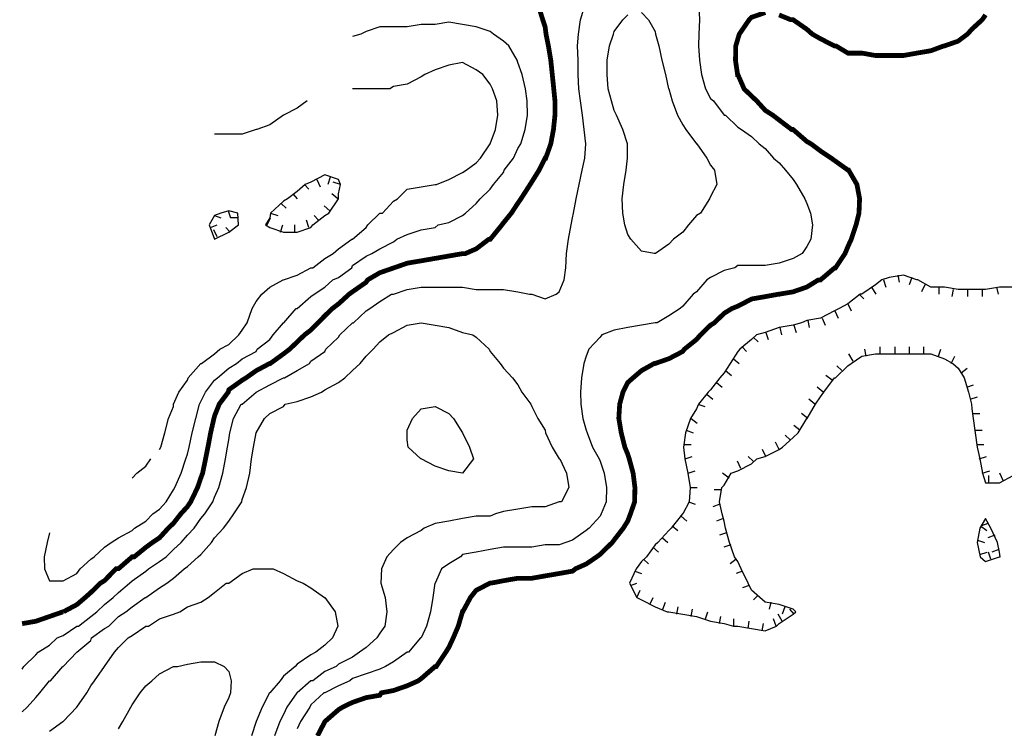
# Model space of a CAD drawing. Extents: x 628896 to 629881, y 4519193 to 4520125.
# Tile 2 of 13: x 628896 to 629103, y 4519388 to 4519536. Entities that reach past the tile are written whole.
import ezdxf

# ---------------------------------------------------------------- set-up
doc = ezdxf.new("R2010")
doc.units = 0

msp = doc.modelspace()

# ---------------------------------------------------------------- linework, layer by layer
at = {"layer": 'GSLAYER', "linetype": 'CONTINUOUS', "flags": 128}
for points in [[(628896.9375, 4519400), (628897.3125, 4519400.5), (628899.8125, 4519403), (628900.3125, 4519403.5), (628902.6875, 4519405), (628904.3125, 4519406.5), (628905.5625, 4519407), (628908.4375, 4519409), (628908.75, 4519409), (628911.3125, 4519411), (628912.625, 4519412), (628914.1875, 4519413.5), (628916, 4519415), (628917.125, 4519416), (628919.4375, 4519418), (628920, 4519418.5), (628922.875, 4519420.5), (628923.4375, 4519421), (628925.75, 4519422.5), (628927.125, 4519423.5), (628928.625, 4519425), (628930.25, 4519426.5), (628931.5625, 4519428), (628933, 4519429.5), (628934.375, 4519431.5), (628935.1875, 4519432.5), (628936.875, 4519435), (628937.25, 4519436), (628938.125, 4519438), (628939, 4519441), (628939.5625, 4519444), (628939.9375, 4519446.5), (628940.25, 4519448), (628940.4375, 4519449.5), (628941.25, 4519452.5), (628942.8125, 4519455.5), (628943.0625, 4519455.5), (628946, 4519458), (628946, 4519458), (628948.8125, 4519459.5), (628951.6875, 4519461), (628951.875, 4519461), (628954.5625, 4519462.5), (628957.125, 4519464), (628957.4375, 4519464.5), (628960.375, 4519466.5), (628960.5625, 4519467), (628963.25, 4519469.5), (628963.5, 4519470), (628966.125, 4519472.5), (628966.375, 4519472.5), (628969, 4519475), (628969.8125, 4519475.5), (628971.875, 4519477), (628974.3125, 4519478.5), (628974.75, 4519478.5), (628977.625, 4519479.5), (628980.5625, 4519480), (628983.4375, 4519480), (628986.3125, 4519480), (628989.1875, 4519480), (628992.0625, 4519479.5), (628995, 4519479.5), (628997.8125, 4519479.5), (629000.75, 4519479), (629003.25, 4519478.5), (629003.6875, 4519478.5), (629006.5, 4519477.5), (629008.8125, 4519478.5), (629009.4375, 4519479), (629010.5, 4519481.5), (629010.8125, 4519484), (629011, 4519487), (629011.375, 4519490), (629011.9375, 4519493), (629012.25, 4519494.5), (629012.4375, 4519495.5), (629013, 4519498.5), (629013.625, 4519501.5), (629014.25, 4519504.5), (629014.8125, 4519507), (629015, 4519510), (629014.6875, 4519513), (629014.3125, 4519516), (629013.9375, 4519519), (629013.5625, 4519521.5), (629013.4375, 4519524.5), (629013.4375, 4519527.5), (629013.3125, 4519530.5), (629013.5, 4519533), (629013.9375, 4519536), (629014.8125, 4519539)], [(629038.6875, 4519539), (629038.8125, 4519536), (629038.6875, 4519533), (629038.625, 4519530.5), (629038.8125, 4519527.5), (629039.25, 4519524.5), (629040.0625, 4519521.5), (629041.125, 4519519.5), (629041.75, 4519519), (629044, 4519516), (629044.25, 4519516), (629046.875, 4519513.5), (629047.625, 4519513), (629049.75, 4519511.5), (629051.3125, 4519510), (629052.625, 4519509), (629054.3125, 4519507), (629055.5, 4519506), (629056.875, 4519504.5), (629058.4375, 4519502.5), (629059.125, 4519501.5), (629060.875, 4519498.5), (629061.3125, 4519497.5), (629062.0625, 4519495.5), (629062.5, 4519493), (629062.125, 4519490), (629061.3125, 4519488.5), (629060.375, 4519487), (629058.4375, 4519486), (629055.5, 4519485), (629052.625, 4519484.5), (629049.75, 4519484.5), (629046.875, 4519484.5), (629046.25, 4519484), (629044, 4519483.5), (629041.125, 4519482), (629040.375, 4519481.5), (629038.1875, 4519479), (629037.5, 4519478.5), (629035.3125, 4519476), (629034.8125, 4519475.5), (629032.4375, 4519474), (629029.9375, 4519472.5), (629029.5625, 4519472.5), (629026.6875, 4519472), (629023.8125, 4519471.5), (629020.9375, 4519471), (629018.375, 4519470), (629018, 4519469.5), (629015.6875, 4519467), (629015.125, 4519465.5), (629014.625, 4519464), (629014.125, 4519461), (629013.9375, 4519458), (629014, 4519455.5), (629014.375, 4519452.5), (629015.125, 4519450), (629015.3125, 4519449.5), (629016.4375, 4519446.5), (629017.8125, 4519444), (629018, 4519443.5), (629018.875, 4519441), (629019.375, 4519438), (629019.3125, 4519435), (629018.25, 4519432.5), (629018, 4519432), (629015.75, 4519429.5), (629015.125, 4519429), (629012.25, 4519427), (629010.8125, 4519426.5), (629009.4375, 4519426), (629006.5, 4519426), (629003.6875, 4519425.5), (629000.75, 4519425.5), (628997.8125, 4519425.5), (628995, 4519425), (628992.0625, 4519424.5), (628989.1875, 4519424), (628988.75, 4519423.5), (628986.3125, 4519422), (628984.8125, 4519421), (628983.4375, 4519418), (628983.375, 4519418), (628983, 4519415), (628982.5, 4519412), (628981.625, 4519409), (628980.5625, 4519406.5), (628980.375, 4519406.5), (628977.875, 4519403.5), (628977.625, 4519403.5), (628974.75, 4519401.5), (628973.0625, 4519400.5), (628971.875, 4519400), (628969, 4519399), (628966.125, 4519398), (628965.625, 4519397.5), (628963.25, 4519396.5), (628960.375, 4519395), (628960.125, 4519395), (628957.4375, 4519392.5), (628957.1875, 4519392), (628955.25, 4519389), (628954.5625, 4519387.5)], [(629029.375, 4519487), (629026.6875, 4519487.5), (629024.4375, 4519490), (629023.8125, 4519491), (629023.1875, 4519493), (629022.8125, 4519495.5), (629022.625, 4519498.5), (629023, 4519501.5), (629023.5, 4519504.5), (629023.75, 4519507), (629023.75, 4519510), (629022.8125, 4519513), (629021.4375, 4519516), (629020.9375, 4519517), (629020.375, 4519519), (629019.6875, 4519521.5), (629019.5, 4519524.5), (629019.5, 4519527.5), (629020, 4519530.5), (629020.8125, 4519533), (629020.9375, 4519533.5), (629022.8125, 4519536), (629023.8125, 4519537)], [(629026.6875, 4519537.5), (629028.1875, 4519536), (629029.5625, 4519533.5), (629029.625, 4519533), (629030.3125, 4519530.5), (629030.9375, 4519527.5), (629031.6875, 4519524.5), (629032.375, 4519521.5), (629032.4375, 4519521.5), (629033.125, 4519519), (629034.25, 4519516), (629035.3125, 4519514), (629036, 4519513), (629038.1875, 4519510), (629038.25, 4519510), (629040.375, 4519507), (629041.125, 4519505.5), (629042, 4519504.5), (629042.5, 4519501.5), (629041.125, 4519499), (629040.9375, 4519498.5), (629039.0625, 4519495.5), (629038.1875, 4519495), (629036.5, 4519493), (629035.3125, 4519491.5), (629033.375, 4519490), (629032.4375, 4519489), (629029.625, 4519487), (629029.5625, 4519487), (629029.375, 4519487)], [(628909.125, 4519421), (628911.3125, 4519423), (628912.0625, 4519423.5), (628914.1875, 4519425.5), (628915.625, 4519426.5), (628917.125, 4519427.5), (628920, 4519429), (628920.5, 4519429.5), (628922.875, 4519431), (628924.3125, 4519432.5), (628925.75, 4519433.5), (628927.125, 4519435), (628928.625, 4519437.5), (628928.9375, 4519438), (628930.25, 4519441), (628931.25, 4519444), (628931.5625, 4519445), (628931.9375, 4519446.5), (628932.5625, 4519449.5), (628933.3125, 4519452.5), (628934.125, 4519455.5), (628934.375, 4519456), (628935.375, 4519458), (628937.25, 4519460.5), (628937.875, 4519461), (628940.25, 4519463), (628941.875, 4519464), (628943.0625, 4519465), (628946, 4519466.5), (628946.1875, 4519467), (628948.8125, 4519469), (628949.5, 4519470), (628951.6875, 4519472.5), (628951.75, 4519472.5), (628954.375, 4519475.5), (628954.5625, 4519475.5), (628957.4375, 4519478), (628958.125, 4519478.5), (628960.375, 4519480), (628962.0625, 4519481.5), (628963.25, 4519482), (628966, 4519484), (628966.125, 4519484.5), (628969, 4519486.5), (628970.1875, 4519487), (628971.875, 4519488), (628974.75, 4519489.5), (628975.4375, 4519490), (628977.625, 4519491), (628980.5625, 4519492), (628983.4375, 4519492.5), (628984.0625, 4519493), (628986.3125, 4519493.5), (628989.1875, 4519495), (628989.8125, 4519495.5), (628992.0625, 4519497.5), (628992.875, 4519498.5), (628995, 4519500.5), (628995.6875, 4519501.5), (628997.8125, 4519504), (628997.9375, 4519504.5), (628999.875, 4519507), (629000.75, 4519509), (629001.4375, 4519510), (629002.3125, 4519513), (629002.8125, 4519516), (629002.75, 4519519), (629002.375, 4519521.5), (629001.6875, 4519524.5), (629000.75, 4519527), (629000.625, 4519527.5), (628998.875, 4519530.5), (628997.8125, 4519531.5), (628995.6875, 4519533), (628995, 4519533.5), (628992.0625, 4519534.5), (628989.1875, 4519535), (628986.3125, 4519535.5), (628983.4375, 4519535), (628980.5625, 4519535), (628977.625, 4519534.5), (628974.75, 4519534.5), (628971.875, 4519534.5), (628969, 4519533.5), (628967.875, 4519533), (628966.125, 4519532.5)], [(628926, 4519446.5), (628926.875, 4519449.5), (628927.625, 4519452.5), (628928.625, 4519455), (628928.6875, 4519455.5), (628929.75, 4519458), (628931.5625, 4519460.5), (628931.75, 4519461), (628934.375, 4519464), (628934.5, 4519464), (628937.25, 4519466), (628938.375, 4519467), (628940.25, 4519468), (628942.375, 4519470), (628943.0625, 4519471), (628944.0625, 4519472.5), (628945.125, 4519475.5), (628946, 4519477), (628947.1875, 4519478.5), (628948.8125, 4519480), (628951.625, 4519481.5), (628951.6875, 4519481.5), (628954.5625, 4519482.5), (628957.4375, 4519484), (628957.875, 4519484), (628960.375, 4519486), (628962.125, 4519487), (628963.25, 4519488), (628966, 4519490), (628966.125, 4519490), (628969, 4519492.5), (628969.375, 4519493), (628971.875, 4519495.5), (628972.4375, 4519495.5), (628974.75, 4519498), (628975.5625, 4519498.5), (628977.625, 4519500.5), (628980.5625, 4519501), (628983.4375, 4519501.5), (628983.75, 4519501.5), (628986.3125, 4519502.5), (628989.1875, 4519504), (628989.9375, 4519504.5), (628992.0625, 4519506), (628992.9375, 4519507), (628995, 4519510), (628995, 4519510), (628996.125, 4519513), (628996.625, 4519516), (628996.375, 4519519), (628995.5, 4519521.5), (628995, 4519522.5), (628993.4375, 4519524.5), (628992.0625, 4519525.5), (628989.1875, 4519527), (628986.3125, 4519526.5), (628983.4375, 4519525.5), (628981.3125, 4519524.5), (628980.5625, 4519524), (628977.625, 4519522.5), (628974.75, 4519522), (628974, 4519521.5), (628971.875, 4519521.5), (628969, 4519521.5), (628967.375, 4519521.5), (628966.125, 4519521.5)], [(628956.6875, 4519519), (628954.5625, 4519517.5), (628951.6875, 4519516), (628948.8125, 4519514), (628946.125, 4519513), (628946, 4519513), (628943.0625, 4519512), (628940.25, 4519512), (628937.25, 4519512)], [(628957.875, 4519493), (628960.375, 4519495), (628961.1875, 4519495.5), (628963.1875, 4519498.5), (628963.25, 4519499.5), (628963.625, 4519501.5), (628963.25, 4519502.5), (628960.375, 4519503.5), (628957.4375, 4519502), (628956.25, 4519501.5), (628954.5625, 4519500), (628952.5625, 4519498.5), (628951.6875, 4519498), (628949, 4519495.5), (628948.8125, 4519494.5), (628947.9375, 4519493), (628948.8125, 4519492.5), (628951.6875, 4519491.5), (628954.5625, 4519491.5), (628957.4375, 4519492.5), (628957.875, 4519493)], [(628961.5, 4519503), (628961, 4519501.5)], [(628956.0625, 4519501.5), (628957, 4519500.5)], [(628958.6875, 4519502.5), (628959.375, 4519501)], [(628963.625, 4519501.5), (628962.125, 4519502)], [(628953.625, 4519499.5), (628954.5625, 4519498.5)], [(628963.0625, 4519498.5), (628961.8125, 4519499.5)], [(628951.1875, 4519497.5), (628952.25, 4519496.5)], [(628961.4375, 4519496), (628960.25, 4519497)], [(628942.25, 4519493), (628942.125, 4519495.5), (628940.25, 4519496), (628938.5625, 4519495.5), (628937.25, 4519495), (628936.125, 4519493), (628937.25, 4519490), (628940.25, 4519491.5), (628942.25, 4519493)], [(628937.25, 4519495), (628938.5625, 4519494.5)], [(628940.125, 4519496), (628940.5625, 4519494.5)], [(628942.1875, 4519494.5), (628940.6875, 4519494.5)], [(628948.25, 4519493), (628949, 4519494.5)], [(628949, 4519495.5), (628950.5, 4519495)], [(628959.0625, 4519494), (628958.125, 4519495)], [(628936.4375, 4519492.5), (628937.8125, 4519493)], [(628940.5, 4519491.5), (628939.625, 4519492.5)], [(628951.0625, 4519491.5), (628951.5625, 4519493)], [(628954.0625, 4519491.5), (628954.0625, 4519493)], [(628957, 4519492.5), (628956.5, 4519494)], [(628937.8125, 4519490.5), (628937.125, 4519492)], [(629104.5625, 4519480), (629101.6875, 4519480), (629098.75, 4519479.5), (629095.875, 4519479.5), (629093, 4519479.5), (629090.125, 4519480), (629087.3125, 4519480), (629084.5625, 4519481.5), (629084.375, 4519481.5), (629081.5625, 4519482.5), (629078.5625, 4519482), (629077.0625, 4519481.5), (629075.6875, 4519480.5), (629072.875, 4519478.5), (629072.5, 4519478.5), (629069.9375, 4519476.5), (629068.0625, 4519475.5), (629067.125, 4519475), (629064.1875, 4519473.5), (629061.3125, 4519473), (629060.1875, 4519472.5), (629058.4375, 4519472), (629055.5, 4519471.5), (629052.625, 4519470.5), (629050.75, 4519470), (629049.75, 4519469), (629047.3125, 4519467), (629046.875, 4519466.5), (629045.25, 4519464), (629044, 4519462), (629043.125, 4519461), (629041.125, 4519458.5), (629040.6875, 4519458), (629038.625, 4519455.5), (629038.1875, 4519454.5), (629036.9375, 4519452.5), (629035.9375, 4519449.5), (629035.5, 4519446.5), (629035.75, 4519444), (629036.375, 4519441), (629036.875, 4519438), (629036.6875, 4519435), (629035.3125, 4519432.5), (629035.25, 4519432.5), (629032.9375, 4519429.5), (629032.4375, 4519429), (629030.125, 4519426.5), (629029.5625, 4519426), (629027.75, 4519423.5), (629026.6875, 4519422.5), (629025.5625, 4519421), (629024.1875, 4519418), (629025.6875, 4519415), (629026.6875, 4519414.5), (629029.5625, 4519413), (629032.0625, 4519412), (629032.4375, 4519412), (629035.3125, 4519411.5), (629038.1875, 4519411), (629041.125, 4519410), (629044, 4519409.5), (629045.9375, 4519409), (629046.875, 4519409), (629049.75, 4519408.5), (629052.625, 4519408), (629055, 4519409)], [(629080.375, 4519482.5), (629080.6875, 4519481)], [(629083.3125, 4519482), (629082.75, 4519480.5)], [(629074.875, 4519480), (629075.75, 4519478.5)], [(629077.375, 4519481.5), (629077.875, 4519480)], [(629086.0625, 4519480.5), (629085.375, 4519479)], [(629088.9375, 4519480), (629088.9375, 4519478.5)], [(629101.0625, 4519480), (629101.375, 4519478.5)], [(629072.3125, 4519478.5), (629073.25, 4519477.5)], [(629092, 4519479.5), (629091.6875, 4519478)], [(629095, 4519479.5), (629095, 4519478)], [(629098.0625, 4519479.5), (629098.0625, 4519478)], [(629069.9375, 4519476.5), (629070.625, 4519475)], [(629067.1875, 4519475), (629067.875, 4519473.5)], [(628896.9375, 4519391), (628898, 4519392), (628899.8125, 4519394), (628900.625, 4519395), (628902.6875, 4519397.5), (628902.875, 4519397.5), (628905.5, 4519400.5), (628905.5625, 4519400.5), (628908.4375, 4519403.5), (628908.4375, 4519403.5), (628911.3125, 4519406), (628911.5, 4519406.5), (628914.1875, 4519408.5), (628915.125, 4519409), (628917.125, 4519411), (628918.6875, 4519412), (628920, 4519413), (628922.6875, 4519415), (628922.875, 4519415), (628925.75, 4519417), (628927.25, 4519418), (628928.625, 4519419), (628930.875, 4519421), (628931.5625, 4519421.5), (628933.8125, 4519423.5), (628934.375, 4519424), (628936.625, 4519426.5), (628937.25, 4519427.5), (628939.125, 4519429.5), (628940.25, 4519431), (628941.3125, 4519432.5), (628942.9375, 4519435), (628943.0625, 4519435.5), (628943.9375, 4519438), (628944.625, 4519441), (628945, 4519444), (628945.4375, 4519446.5), (628946, 4519449.5), (628946, 4519449.5), (628947.75, 4519452.5), (628948.8125, 4519453.5), (628951.6875, 4519455), (628952.0625, 4519455.5), (628954.5625, 4519456), (628957.4375, 4519457), (628959.625, 4519458), (628960.375, 4519458.5), (628963.25, 4519460), (628964.5625, 4519461), (628966.125, 4519462.5), (628967.75, 4519464), (628969, 4519465.5), (628970.5, 4519467), (628971.875, 4519468.5), (628973.6875, 4519470), (628974.75, 4519470.5), (628977.625, 4519472), (628980.5625, 4519472.5), (628983.4375, 4519472), (628986.3125, 4519471.5), (628989.1875, 4519470.5), (628991.375, 4519470), (628992.0625, 4519469.5), (628994.8125, 4519467), (628995, 4519466.5), (628997.0625, 4519464), (628997.8125, 4519463), (628999.6875, 4519461), (629000.75, 4519459.5), (629001.625, 4519458), (629003.5, 4519455.5), (629003.6875, 4519455), (629005, 4519452.5), (629006.5, 4519450), (629006.5625, 4519449.5), (629008, 4519446.5), (629009.4375, 4519444), (629009.5625, 4519444), (629011, 4519441), (629011.5, 4519438), (629009.9375, 4519435), (629009.4375, 4519435), (629006.5, 4519434), (629003.6875, 4519434), (629000.75, 4519433.5), (628997.8125, 4519433), (628996.125, 4519432.5), (628995, 4519432), (628992.0625, 4519432), (628989.1875, 4519431.5), (628986.3125, 4519431), (628983.4375, 4519430.5), (628981.1875, 4519429.5), (628980.5625, 4519429), (628977.625, 4519427.5), (628976.1875, 4519426.5), (628974.75, 4519425), (628973.3125, 4519423.5), (628972.25, 4519421), (628972.0625, 4519418), (628973, 4519415), (628973.375, 4519412), (628972.9375, 4519409), (628971.875, 4519407.5), (628971.25, 4519406.5), (628969, 4519404.5), (628967.625, 4519403.5), (628966.125, 4519402.5), (628963.25, 4519401), (628962.75, 4519400.5), (628960.375, 4519399.5), (628957.8125, 4519397.5), (628957.4375, 4519397.5), (628954.5625, 4519395), (628954.5, 4519395), (628952.375, 4519392), (628951.6875, 4519390.5), (628950.9375, 4519389), (628949.8125, 4519386)], [(629058.625, 4519472), (629059.0625, 4519470.5)], [(629061.5625, 4519473), (629061.8125, 4519471.5)], [(629064.5, 4519473.5), (629065.1875, 4519472)], [(629052.75, 4519470.5), (629053.25, 4519469)], [(629055.6875, 4519471.5), (629056, 4519470)], [(629050.0625, 4519469.5), (629051.125, 4519468.5)], [(629055, 4519409), (629055.5, 4519409.5), (629058.4375, 4519411.5), (629059, 4519412), (629058.4375, 4519412.5), (629055.5, 4519413.5), (629052.625, 4519414), (629051.5, 4519415), (629049.75, 4519416.5), (629049.0625, 4519418), (629047.5625, 4519421), (629046.875, 4519422.5), (629046.1875, 4519423.5), (629045.125, 4519426.5), (629044.25, 4519429.5), (629044, 4519431), (629043.5625, 4519432.5), (629043.0625, 4519435), (629043.5, 4519438), (629044, 4519438.5), (629045.4375, 4519441), (629046.875, 4519441.5), (629049.75, 4519443), (629050.875, 4519444), (629052.625, 4519444.5), (629055.5, 4519446), (629056.25, 4519446.5), (629058.4375, 4519448.5), (629059.5, 4519449.5), (629061.3125, 4519452.5), (629061.375, 4519452.5), (629063.125, 4519455.5), (629064.1875, 4519457), (629064.875, 4519458), (629067.125, 4519461), (629067.3125, 4519461), (629069.9375, 4519463.5), (629070.625, 4519464), (629072.875, 4519465.5), (629075.6875, 4519466), (629078.5625, 4519466), (629081.5625, 4519466), (629084.375, 4519466), (629087.3125, 4519466), (629090.125, 4519465), (629091.875, 4519464), (629093, 4519463), (629094.25, 4519461), (629095.1875, 4519458), (629095.8125, 4519455.5), (629095.875, 4519454.5), (629096.1875, 4519452.5), (629096.5625, 4519449.5), (629097, 4519446.5), (629097.5625, 4519444), (629098.125, 4519441), (629098.75, 4519439), (629101.6875, 4519439), (629104.5625, 4519440.5)], [(629047.75, 4519467.5), (629048.6875, 4519466.5)], [(629071, 4519464.5), (629070.125, 4519466)], [(629073.75, 4519465.5), (629073.4375, 4519467)], [(629076.6875, 4519466), (629076.6875, 4519467.5)], [(629079.8125, 4519466), (629079.8125, 4519467.5)], [(629082.8125, 4519466), (629082.8125, 4519467.5)], [(629085.8125, 4519466), (629085.8125, 4519467.5)], [(629088.875, 4519465.5), (629089.375, 4519467)], [(629091.5625, 4519464), (629092.3125, 4519465.5)], [(629045.9375, 4519465), (629047.125, 4519464)], [(629068.6875, 4519462.5), (629067.625, 4519463.5)], [(629044.25, 4519462.5), (629045.5625, 4519461.5)], [(629066.625, 4519460.5), (629065.3125, 4519461.5)], [(629093.625, 4519462), (629094.9375, 4519463)], [(629042.375, 4519460), (629043.5625, 4519459)], [(629094.8125, 4519459), (629096.25, 4519459.5)], [(629040.4375, 4519457.5), (629041.625, 4519456.5)], [(629064.75, 4519458), (629063.5, 4519459)], [(629038.5, 4519455.5), (629039.9375, 4519455)], [(629063, 4519455.5), (629061.75, 4519456.5)], [(629095.5625, 4519456.5), (629097.0625, 4519457)], [(628980.5, 4519444), (628977.8125, 4519446.5), (628977.625, 4519448), (628977.625, 4519449.5), (628977.625, 4519450), (628978.75, 4519452.5), (628980.5625, 4519454.5), (628983.4375, 4519455), (628986.3125, 4519453.5), (628987.3125, 4519452.5), (628989.1875, 4519449.5), (628990.625, 4519446.5), (628991.5, 4519444), (628989.1875, 4519441), (628986.3125, 4519441.5), (628983.4375, 4519442.5), (628980.5625, 4519444), (628980.5, 4519444)], [(629061.5625, 4519452.5), (629060.1875, 4519453.5)], [(629096.0625, 4519453.5), (629097.5625, 4519453.5)], [(629037.0625, 4519452.5), (629038.375, 4519451.5)], [(629036.0625, 4519450), (629037.5, 4519449.5)], [(629057.8125, 4519448), (629056.75, 4519449)], [(629059.875, 4519450), (629058.625, 4519451)], [(629096.5, 4519450), (629098.0625, 4519450)], [(629035.5625, 4519447), (629037.0625, 4519447)], [(629055.5, 4519446), (629054.75, 4519447.5)], [(629096.875, 4519447), (629098.375, 4519447)], [(628925.75, 4519446), (628926, 4519446.5)], [(629052.75, 4519444.5), (629052.0625, 4519446)], [(628921, 4519441), (628922.875, 4519442.5), (628923.9375, 4519444)], [(629035.8125, 4519444), (629037.3125, 4519444.5)], [(629047.5, 4519442), (629046.8125, 4519443.5)], [(629050.0625, 4519443.5), (629049.0625, 4519444.5)], [(629097.4375, 4519444), (629098.9375, 4519444.5)], [(628920, 4519440), (628921, 4519441)], [(629036.4375, 4519441), (629037.9375, 4519441.5)], [(629045.0625, 4519440), (629043.6875, 4519441)], [(629098.0625, 4519441), (629099.625, 4519441.5)], [(629102.4375, 4519439.5), (629101.75, 4519441)], [(629099.4375, 4519439), (629099.4375, 4519440.5)], [(629036.875, 4519438), (629038.375, 4519438)], [(629043.375, 4519437.5), (629041.9375, 4519437.5)], [(629036.5625, 4519435), (629037.9375, 4519434.5)], [(629043.125, 4519434.5), (629041.625, 4519434)], [(629035, 4519432), (629036.1875, 4519431)], [(629043.8125, 4519431.5), (629042.375, 4519431)], [(629101.8125, 4519423.5), (629101.6875, 4519424.5), (629101.25, 4519426.5), (629099.875, 4519429.5), (629098.75, 4519431.5), (629097.5625, 4519429.5), (629097, 4519426.5), (629097.625, 4519423.5), (629098.75, 4519422.5), (629101.6875, 4519423.5), (629101.8125, 4519423.5)], [(629099.25, 4519430.5), (629097.9375, 4519430)], [(628902.6875, 4519428.5), (628902.1875, 4519426.5), (628901.5625, 4519423.5), (628901.625, 4519421), (628902.6875, 4519418.5), (628905.5625, 4519418.5), (628908.4375, 4519420), (628909.125, 4519421)], [(629033.125, 4519430), (629034.3125, 4519429)], [(629044.5, 4519428.5), (629043.0625, 4519428)], [(629097.6875, 4519430), (629099, 4519429)], [(629031.0625, 4519427.5), (629032.1875, 4519426.5)], [(629097.0625, 4519427), (629098.5625, 4519426.5)], [(629100.6875, 4519428), (629099.25, 4519427.5)], [(629029.0625, 4519425.5), (629030.25, 4519424.5)], [(629045.375, 4519426), (629043.9375, 4519425.5)], [(629097.5625, 4519424), (629099.125, 4519424.5)], [(629099.875, 4519423), (629099.375, 4519424.5)], [(629101.5625, 4519425), (629100.0625, 4519424.5)], [(629027.125, 4519423), (629028.1875, 4519422)], [(629046.5, 4519423), (629045.25, 4519422)], [(628902.6875, 4519387), (628905.5, 4519389), (628905.5625, 4519389), (628908.4375, 4519392), (628910.5, 4519395), (628911.3125, 4519396.5), (628912.125, 4519397.5), (628914.1875, 4519400.5), (628914.1875, 4519400.5), (628916.3125, 4519403.5), (628917.125, 4519404.5), (628919.1875, 4519406.5), (628920, 4519407), (628922.875, 4519409), (628923.4375, 4519409), (628925.75, 4519410.5), (628928.625, 4519411.5), (628930, 4519412), (628931.5625, 4519413), (628934.375, 4519414), (628935.9375, 4519415), (628937.25, 4519416), (628939.6875, 4519418), (628940.25, 4519418), (628943.0625, 4519420), (628945.375, 4519421), (628946, 4519421), (628948.8125, 4519421), (628949.5, 4519421), (628951.6875, 4519420), (628954.5625, 4519418.5), (628955.8125, 4519418), (628957.4375, 4519417), (628960.3125, 4519415), (628960.375, 4519415), (628962.5, 4519412), (628963.0625, 4519409), (628961.9375, 4519406.5), (628960.375, 4519405), (628958.5, 4519403.5), (628957.4375, 4519403), (628954.5625, 4519401), (628954.125, 4519400.5), (628951.6875, 4519398.5), (628951, 4519397.5), (628948.8125, 4519395), (628948.75, 4519395), (628947.25, 4519392), (628946, 4519389), (628946, 4519389), (628945, 4519386)], [(629025.3125, 4519420.5), (629026.6875, 4519420)], [(629047.875, 4519420.5), (629046.5, 4519420)], [(629024.375, 4519417.5), (629025.6875, 4519418)], [(629025.6875, 4519415), (629026.375, 4519416.5)], [(629049.25, 4519417.5), (629047.875, 4519417)], [(629028.4375, 4519413.5), (629029.125, 4519415)], [(629031.1875, 4519412.5), (629031.75, 4519414)], [(629051.125, 4519415.5), (629050.125, 4519414.5)], [(629053.75, 4519414), (629053.4375, 4519412.5)], [(629034.125, 4519411.5), (629034.375, 4519413)], [(629037.125, 4519411), (629037.375, 4519412.5)], [(629040.0625, 4519410.5), (629040.5625, 4519412)], [(629056.6875, 4519413), (629056.1875, 4519411.5)], [(629058.6875, 4519411.5), (629057.75, 4519412.5)], [(629043.0625, 4519409.5), (629043.3125, 4519411)], [(629046, 4519409), (629046, 4519410.5)], [(629049.0625, 4519408.5), (629049.25, 4519410)], [(629054.875, 4519409), (629054.3125, 4519410.5)], [(629056.1875, 4519410), (629055.3125, 4519411.5)], [(629052, 4519408), (629052.25, 4519409.5)], [(628917.125, 4519387.5), (628918.0625, 4519389), (628919.75, 4519392), (628920, 4519392.5), (628921.6875, 4519395), (628922.875, 4519396.5), (628924.125, 4519397.5), (628925.75, 4519399), (628928.625, 4519400.5), (628929.5, 4519400.5), (628931.5625, 4519401), (628934.375, 4519401.5), (628937.25, 4519401.5), (628939.25, 4519400.5), (628940.25, 4519399.5), (628940.75, 4519397.5), (628940.5625, 4519395), (628940.25, 4519394), (628939.25, 4519392), (628938.125, 4519389), (628937.3125, 4519386)]]:
    msp.add_lwpolyline(points, dxfattribs=at)
at = {"layer": 'GSLAYER', "linetype": 'CONTINUOUS', "const_width": 1, "flags": 128}
for points in [[(628905.625, 4519412), (628908.4375, 4519413.5), (628910.1875, 4519415), (628911.3125, 4519416), (628913.375, 4519418), (628914.1875, 4519418.5), (628916.625, 4519421), (628917.125, 4519421), (628920, 4519423.5), (628920.4375, 4519423.5), (628922.875, 4519425.5), (628924.25, 4519426.5), (628925.75, 4519427.5), (628927.5625, 4519429.5), (628928.625, 4519430.5), (628930.1875, 4519432.5), (628931.5625, 4519434), (628932.25, 4519435), (628933.6875, 4519438), (628934.375, 4519440), (628934.75, 4519441), (628935.375, 4519444), (628935.875, 4519446.5), (628936.4375, 4519449.5), (628937.125, 4519452.5), (628937.25, 4519453), (628938.25, 4519455.5), (628940.125, 4519458), (628940.25, 4519458.5), (628943.0625, 4519460.5), (628943.875, 4519461), (628946, 4519462.5), (628948.8125, 4519464), (628948.9375, 4519464), (628951.6875, 4519466), (628953, 4519467), (628954.5625, 4519468.5), (628956.125, 4519470), (628957.4375, 4519471), (628958.9375, 4519472.5), (628960.375, 4519474), (628961.9375, 4519475.5), (628963.25, 4519476.5), (628965.4375, 4519478.5), (628966.125, 4519479), (628969, 4519481), (628969.3125, 4519481.5), (628971.875, 4519483), (628974.75, 4519484), (628977.625, 4519485), (628980.5625, 4519485.5), (628983.4375, 4519486), (628986.3125, 4519486.5), (628989.1875, 4519487), (628989.75, 4519487), (628992.0625, 4519488), (628994.6875, 4519490), (628995, 4519490), (628997.4375, 4519493), (628997.8125, 4519493.5), (628999.4375, 4519495.5), (629000.75, 4519497.5), (629001.4375, 4519498.5), (629003.375, 4519501.5), (629003.6875, 4519502), (629005.25, 4519504.5), (629006.5, 4519507), (629006.625, 4519507), (629007.6875, 4519510), (629008.25, 4519513), (629008.5625, 4519516), (629008.5625, 4519519), (629008.3125, 4519521.5), (629008, 4519524.5), (629007.6875, 4519527.5), (629007.1875, 4519530.5), (629006.6875, 4519533), (629006.5, 4519534.5), (629006, 4519536), (629005.0625, 4519539)], [(629052.625, 4519537.5), (629049.75, 4519536.5), (629049.25, 4519536), (629047.1875, 4519533), (629046.875, 4519532), (629046.4375, 4519530.5), (629046.375, 4519527.5), (629046.8125, 4519524.5), (629046.875, 4519524.5), (629048.1875, 4519521.5), (629049.75, 4519520), (629050.8125, 4519519), (629052.625, 4519517), (629054.1875, 4519516), (629055.5, 4519515), (629058.125, 4519513), (629058.4375, 4519513), (629061.3125, 4519510.5), (629062.1875, 4519510), (629064.1875, 4519508.5), (629066.4375, 4519507), (629067.125, 4519506.5), (629069.9375, 4519504.5), (629070.0625, 4519504.5), (629071.8125, 4519501.5), (629072.375, 4519498.5), (629072.25, 4519495.5), (629071.625, 4519493), (629070.625, 4519490), (629069.9375, 4519488.5), (629069.3125, 4519487), (629067.3125, 4519484), (629067.125, 4519484), (629064.1875, 4519481.5), (629063.75, 4519481.5), (629061.3125, 4519480), (629058.4375, 4519479), (629055.5, 4519478.5), (629055.375, 4519478.5), (629052.625, 4519478), (629049.75, 4519477.5), (629046.875, 4519476), (629045.625, 4519475.5), (629044, 4519474.5), (629041.9375, 4519472.5), (629041.125, 4519472), (629039.0625, 4519470), (629038.1875, 4519469), (629035.6875, 4519467), (629035.3125, 4519466.5), (629032.4375, 4519465), (629029.5625, 4519464), (629029.375, 4519464), (629026.6875, 4519462.5), (629024.9375, 4519461), (629023.8125, 4519460), (629022.8125, 4519458), (629022.125, 4519455.5), (629021.9375, 4519452.5), (629022.4375, 4519449.5), (629023.1875, 4519446.5), (629023.8125, 4519445), (629024.125, 4519444), (629024.9375, 4519441), (629025.3125, 4519438), (629025.25, 4519435), (629024.375, 4519432.5), (629023.8125, 4519431), (629022.875, 4519429.5), (629020.9375, 4519427), (629020.5625, 4519426.5), (629018, 4519424), (629017.3125, 4519423.5), (629015.125, 4519422), (629012.875, 4519421), (629012.25, 4519420.5), (629009.4375, 4519420), (629006.5, 4519419.5), (629003.6875, 4519419), (629000.75, 4519419), (628997.8125, 4519418.5), (628995.25, 4519418), (628995, 4519418), (628992.0625, 4519416.5), (628990.875, 4519415), (628989.25, 4519412), (628989.1875, 4519412), (628988.3125, 4519409), (628987.25, 4519406.5), (628986.3125, 4519404.5), (628985.6875, 4519403.5), (628983.6875, 4519400.5), (628983.4375, 4519400.5), (628980.5625, 4519398), (628979.875, 4519397.5), (628977.625, 4519396.5), (628974.75, 4519395.5), (628972.1875, 4519395), (628971.875, 4519394.5), (628969, 4519394), (628966.125, 4519393), (628964.0625, 4519392), (628963.25, 4519391.5), (628960.375, 4519389), (628958.8125, 4519386)], [(629098.75, 4519537), (629098.0625, 4519536), (629095.875, 4519534), (629095, 4519533), (629093, 4519531.5), (629090.125, 4519530.5), (629090, 4519530.5), (629087.3125, 4519529.5), (629084.375, 4519529), (629081.5625, 4519528.5), (629078.5625, 4519528.5), (629075.6875, 4519528.5), (629072.875, 4519529), (629069.9375, 4519529), (629067.4375, 4519530.5), (629067.125, 4519530.5), (629064.1875, 4519532), (629062.4375, 4519533), (629061.3125, 4519534), (629058.4375, 4519536), (629057.9375, 4519536), (629055.5, 4519537)], [(628896.9375, 4519409.5), (628899.8125, 4519410), (628902.6875, 4519411), (628905.5625, 4519412), (628905.625, 4519412)]]:
    msp.add_lwpolyline(points, dxfattribs=at)

doc.saveas('drawing.dxf')
